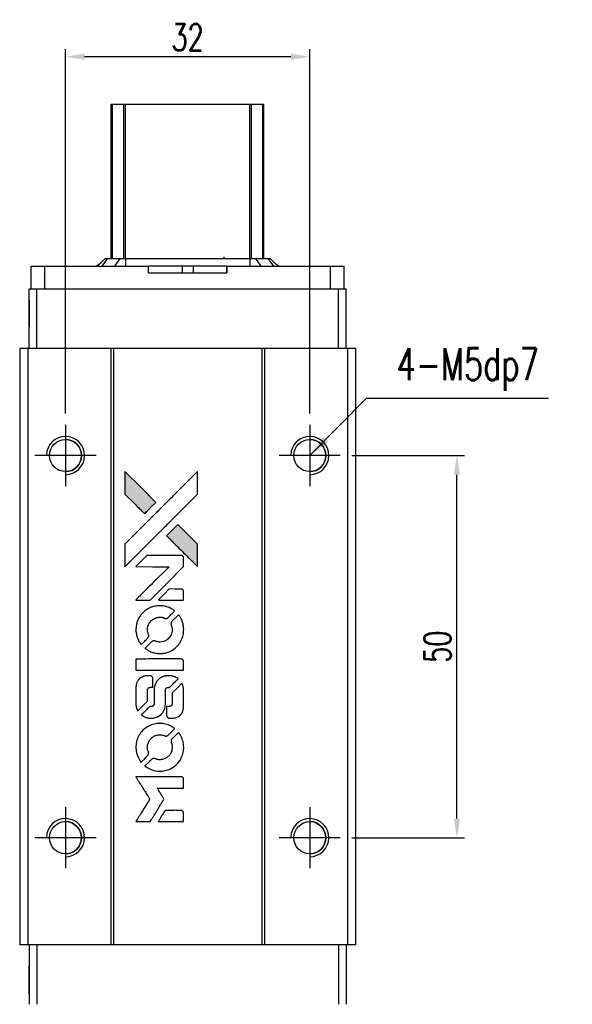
# Model space of a CAD drawing. Header units: millimetres. Extents: x 258 to 547, y -224 to 36.
# Tile 2 of 3: x 275 to 347, y -92 to 36. Entities that reach past the tile are written whole.
import ezdxf

# ---------------------------------------------------------------- set-up
doc = ezdxf.new("R2010")
doc.units = ezdxf.units.MM
doc.header["$LTSCALE"] = 0.1
doc.layers.get('0').update_dxf_attribs({"linetype": 'CONTINUOUS'})
doc.layers.get('Defpoints').update_dxf_attribs({"linetype": 'CONTINUOUS'})
doc.layers.add('DIM', color=4, linetype='CONTINUOUS')
doc.layers.add('OUT', color=3, linetype='CONTINUOUS')
doc.styles.add('DIM-7', font='SIMPLEX.shx', dxfattribs={"width": 0.7, "bigfont": 'chineset.shx'})
doc.dimstyles.new('CNS', dxfattribs={"dimtxt": 3.5, "dimasz": 2.5, "dimexe": 1, "dimexo": 1.5, "dimgap": 0.09, "dimtad": 0, "dimdsep": 46, "dimtxsty": 'DIM-7', "dimcen": 0.09, "dimclrd": 1, "dimclre": 1, "dimclrt": 4, "dimadec": 0, "dimazin": 0, "dimtfac": 1, "dimtix": 1, "dimtmove": 2, "dimatfit": 3, "dimfxl": 1, "dimtvp": 0.971429, "dimtolj": 1, "dimarcsym": 0})

# ---------------------------------------------------------------- blocks, each defined once
blk = doc.blocks.new('*D336')
at = {"layer": 'Defpoints', "color": 0}
for p in [(316.84, -20.69), (332.12, -20.69), (316.84, -70.69)]:
    blk.add_point(p, dxfattribs=at)
at = {"layer": 'OUT', "color": 7, "lineweight": -2}
for p, q in [((318.34, -20.69), (333.12, -20.69)), ((332.12, -68.19), (332.12, -23.19)), ((318.34, -70.69), (333.12, -70.69))]:
    blk.add_line(p, q, dxfattribs=at)
at = {"layer": 'OUT', "color": 7}
for points in [[(331.7, -23.19), (332.54, -23.19), (332.12, -20.69)], [(331.7, -68.19), (332.54, -68.19), (332.12, -70.69)]]:
    blk.add_solid(points, dxfattribs=at)
at = {"layer": 'OUT', "color": 7, "insert": (329.57, -45.69), "char_height": 3.5, "attachment_point": 5, "rotation": 90, "style": 'DIM-7'}
blk.add_mtext('\\A1;50', dxfattribs=at)
blk = doc.blocks.new('*D337')
at = {"layer": 'Defpoints', "color": 0}
for p in [(280.84, 31.5), (280.84, -16.69), (312.84, -16.69)]:
    blk.add_point(p, dxfattribs=at)
at = {"layer": 'OUT', "color": 7, "lineweight": -2}
for p, q in [((280.84, -15.19), (280.84, 32.5)), ((312.84, -15.19), (312.84, 32.5)), ((310.34, 31.5), (283.34, 31.5))]:
    blk.add_line(p, q, dxfattribs=at)
at = {"layer": 'OUT', "color": 7}
for points in [[(283.34, 31.92), (283.34, 31.08), (280.84, 31.5)], [(310.34, 31.92), (310.34, 31.08), (312.84, 31.5)]]:
    blk.add_solid(points, dxfattribs=at)
at = {"layer": 'OUT', "color": 7, "insert": (296.84, 34.05), "char_height": 3.5, "attachment_point": 5, "style": 'DIM-7'}
blk.add_mtext('\\A1;32', dxfattribs=at)
blk = doc.blocks.new('A$C633ab282')
at = {"linetype": 'Continuous'}
h = blk.add_hatch(color=256, dxfattribs=at)
h.dxf.hatch_style = 1
h.paths.add_polyline_path([(0, 45.82), (0, 44.34), (0, 42.86), (1.29, 41.58, 0.000288), (1.78, 41.09, 0.000479), (2.19, 40.68, 0.000013), (2.57, 40.31, 0.197177), (2.58, 40.3, 0.197497), (2.58, 40.31, 0.00004), (2.8, 40.52, 0.000834), (3.04, 40.76, 0.000506), (3.32, 41.04), (4.05, 41.77), (2.03, 43.79)])
h.paths.add_polyline_path([(6.93, 38.88), (6.2, 38.15, 0.000476), (5.91, 37.87, 0.000789), (5.68, 37.63, 0.000035), (5.46, 37.41, 0.19758), (5.46, 37.41, 0.198396), (5.46, 37.4, 0.000019), (5.76, 37.11, 0.000582), (6.08, 36.78, 0.000351), (6.46, 36.4, 0.000108), (8.09, 34.78, 0.000692), (8.91, 33.96, 0.000077), (9.49, 33.4, 0.197527), (9.51, 33.39, 0.410181), (9.52, 33.4, 0.000493), (9.52, 33.7, 0.002424), (9.52, 34.12, 0.000529), (9.52, 34.84), (9.52, 36.29), (8.23, 37.59)])
for points in [[(1.29, 41.58, 0.000288), (1.78, 41.09, 0.000479), (2.19, 40.68, 0.000013), (2.57, 40.31, 0.197177), (2.58, 40.3, 0.197497), (2.58, 40.31, 0.00004), (2.8, 40.52, 0.000836), (3.04, 40.76, 0.000505), (3.32, 41.04), (4.05, 41.77), (2.03, 43.79), (0, 45.82), (0, 44.34), (0, 42.86)], [(1.78, 35.13, -0.000056), (2.67, 36.01, -0.000021), (3.91, 37.26, -0.000021), (5.27, 38.61, -0.000025), (6.54, 39.88), (9.52, 42.85), (9.52, 44.33), (9.52, 45.8), (7.52, 43.81, 0.000274), (6.56, 42.86, 0.000123), (5.29, 41.6, 0.000121), (3.96, 40.27, 0.000165), (2.76, 39.07), (0, 36.32), (0, 34.84), (0, 33.35)], [(6.46, 36.4, 0.000108), (8.09, 34.78, 0.000692), (8.92, 33.96, 0.000077), (9.49, 33.4, 0.197527), (9.51, 33.39, 0.410182), (9.52, 33.4, 0.000493), (9.52, 33.7, 0.002424), (9.52, 34.12, 0.000529), (9.52, 34.84), (9.52, 36.29), (8.23, 37.59), (6.93, 38.88), (6.2, 38.15, 0.000476), (5.91, 37.87, 0.000789), (5.68, 37.63, 0.000035), (5.46, 37.41, 0.19758), (5.46, 37.41, 0.198396), (5.46, 37.4, 0.000019), (5.76, 37.11, 0.000582), (6.08, 36.78, 0.000351)], [(2.36, 28.98), (3.31, 28.98), (5.5, 31.17), (7.69, 33.37), (7.69, 33.98, 0.0008), (7.68, 34.37, 0.010795), (7.68, 34.51, 0.030495), (7.67, 34.59, 0.080372), (7.65, 34.65, 0.03816), (7.62, 34.7, 0.041799), (7.58, 34.74, 0.042486), (7.53, 34.78, 0.042078), (7.48, 34.81, 0.099276), (7.4, 34.83, 0.003302), (7.1, 34.83, 0.002586), (6.57, 34.83, 0.000204), (5.15, 34.83), (2.88, 34.83), (2.15, 34.1), (1.42, 33.37), (3.6, 33.36), (5.79, 33.35), (3.63, 31.2, 0.000253), (2.8, 30.38, 0.000412), (2.09, 29.68, 0.000041), (1.47, 29.05, 0.041338), (1.44, 29.02), (1.41, 28.98)], [(6.04, 28.98), (7.69, 28.98), (7.69, 29.59), (7.68, 30.21), (7.64, 30.28, 0.03146), (7.61, 30.31, 0.026444), (7.59, 30.34, 0.026444), (7.55, 30.37, 0.031457), (7.52, 30.4), (7.45, 30.44), (6.63, 30.44), (5.81, 30.45), (5.1, 29.72, 0.000745), (4.82, 29.44, 0.001228), (4.59, 29.21, 0.000087), (4.39, 29, 0.195134), (4.38, 28.99, 0.412117), (4.39, 28.98, 0.000048), (4.87, 28.98, 0.00109), (5.4, 28.98, 0.000653)], [(1.46, 24.78, 0.023681), (1.5, 24.52, 0.022402), (1.56, 24.27, 0.021929), (1.65, 24.01, 0.020503), (1.76, 23.75, 0.013745), (1.84, 23.61, 0.009767), (1.93, 23.45, 0.009658), (2.03, 23.31, 0.027804), (2.1, 23.21), (2.13, 23.18), (2.59, 23.63, 0.002053), (2.81, 23.85, 0.006738), (2.95, 24, 0.007826), (3.04, 24.11, 0.063909), (3.08, 24.16, 0.061532), (3.11, 24.24, 0.068674), (3.12, 24.33, 0.052072), (3.1, 24.43, 0.019648), (3.06, 24.56, -0.018366), (3.01, 24.73, -0.0288), (2.98, 24.87, -0.029061), (2.96, 25.02, -0.019155), (2.96, 25.19, -0.053809), (3.02, 25.56, -0.058833), (3.15, 25.89, -0.058566), (3.35, 26.19, -0.052525), (3.63, 26.44, -0.044733), (3.86, 26.58, -0.040573), (4.12, 26.69, -0.041123), (4.4, 26.75, -0.04951), (4.66, 26.76, -0.017369), (4.78, 26.75, -0.024255), (4.89, 26.73, -0.023787), (5, 26.69, -0.015798), (5.12, 26.65, 0.010631), (5.2, 26.62, 0.033653), (5.25, 26.6, 0.037806), (5.3, 26.6, 0.016307), (5.37, 26.6, 0.068179), (5.5, 26.61, 0.095747), (5.61, 26.67, 0.033418), (5.75, 26.79, 0.002133), (6.13, 27.19, 0.001452), (6.35, 27.41, 0.012393), (6.45, 27.52, 0.020479), (6.49, 27.58, 0.344362), (6.49, 27.6, 0.074287), (6.44, 27.65, 0.005454), (6.27, 27.76, 0.008391), (6.09, 27.87, 0.017097), (5.95, 27.94, 0.027375), (5.65, 28.07, 0.02835), (5.35, 28.16, 0.027723), (5.03, 28.22, 0.023913), (4.69, 28.24, 0.027047), (4.28, 28.23, 0.031685), (3.9, 28.18, 0.032425), (3.53, 28.08, 0.031013), (3.18, 27.93, 0.037914), (2.76, 27.68, 0.040153), (2.39, 27.37, 0.039834), (2.07, 27.01, 0.036173), (1.8, 26.59, 0.040752), (1.62, 26.18, 0.035885), (1.5, 25.72, 0.035491), (1.45, 25.25, 0.037615)], [(2.73, 22.59, 0.018008), (2.87, 22.51, 0.009842), (3.04, 22.41, 0.009807), (3.22, 22.31, 0.015716), (3.37, 22.24, 0.048467), (3.93, 22.07, 0.045841), (4.52, 22, 0.046006), (5.12, 22.04, 0.049638), (5.68, 22.18, 0.064819), (6.4, 22.57, 0.06695), (7, 23.13, 0.066691), (7.43, 23.82, 0.063505), (7.67, 24.62, 0.03135), (7.69, 24.82, 0.010439), (7.7, 25.12, 0.010391), (7.69, 25.42, 0.032408), (7.67, 25.62, 0.015696), (7.62, 25.86, 0.018095), (7.56, 26.08, 0.018551), (7.48, 26.29, 0.018352), (7.39, 26.49, 0.015568), (7.32, 26.63, 0.009832), (7.23, 26.78, 0.009795), (7.14, 26.93, 0.023727), (7.06, 27.03), (7.03, 27.07), (6.57, 26.62, 0.001528), (6.32, 26.37, 0.010022), (6.19, 26.24, 0.019586), (6.12, 26.15, 0.061865), (6.08, 26.09, 0.055054), (6.05, 25.99, 0.061607), (6.04, 25.9, 0.048725), (6.06, 25.78, 0.020221), (6.1, 25.63, -0.017722), (6.15, 25.47, -0.02685), (6.17, 25.33, -0.02759), (6.19, 25.19, -0.020233), (6.19, 25.03, -0.04793), (6.14, 24.73, -0.048386), (6.04, 24.45, -0.047866), (5.89, 24.19, -0.044964), (5.68, 23.95, -0.04333), (5.44, 23.75, -0.050921), (5.18, 23.61, -0.051473), (4.89, 23.53, -0.0459), (4.59, 23.5, -0.019014), (4.44, 23.51, -0.024114), (4.3, 23.52, -0.025081), (4.18, 23.55, -0.023892), (4.05, 23.6, 0.008624), (3.95, 23.63, 0.026486), (3.88, 23.65, 0.035074), (3.82, 23.66, 0.02756), (3.75, 23.66, 0.087163), (3.65, 23.64, 0.073291), (3.55, 23.59, 0.028074), (3.41, 23.46, 0.002594), (3.08, 23.14), (2.62, 22.67)], [(4.56, 19.81), (7.68, 19.81), (7.68, 20.42), (7.68, 21.03), (7.64, 21.11, 0.071429), (7.6, 21.17, 0.054799), (7.54, 21.22, 0.053585), (7.47, 21.26, 0.060698), (7.39, 21.28, 0.033975), (7.26, 21.29, 0.000112), (5.67, 21.29, 0.000726), (4.12, 21.29, 0.001084), (2.76, 21.28), (1.44, 21.27), (1.44, 20.54), (1.44, 19.8)], [(1.45, 15.24, 0.018538), (1.46, 15.14, 0.010695), (1.49, 15.03, 0.01068), (1.51, 14.92, 0.017678), (1.54, 14.83, 0.013849), (1.58, 14.72, 0.011814), (1.62, 14.61, 0.004513), (1.67, 14.51, 0.290035), (1.69, 14.5, 0.196418), (1.69, 14.51, 0.000124), (1.88, 14.69, 0.001477), (2.08, 14.89, 0.000898), (2.32, 15.13), (2.94, 15.75), (2.95, 16.53, -0.001471), (2.95, 17.12, -0.028714), (2.96, 17.3, -0.097073), (3, 17.4, -0.084199), (3.07, 17.49, -0.042698), (3.12, 17.53, -0.053912), (3.18, 17.55, -0.051004), (3.25, 17.57, -0.032967), (3.32, 17.57, 0.00807), (3.36, 17.58, 0.003023), (3.42, 17.58, 0.002994), (3.48, 17.58, 0.003629), (3.54, 17.58), (3.67, 17.59), (3.67, 18.19, 0.001618), (3.67, 18.47, 0.005206), (3.67, 18.66, 0.00535), (3.66, 18.8, 0.060675), (3.65, 18.85, 0.048484), (3.64, 18.88, 0.02389), (3.62, 18.91, 0.022812), (3.6, 18.94, 0.02462), (3.57, 18.97, 0.061781), (3.49, 19.04, 0.080179), (3.41, 19.07, 0.048561), (3.3, 19.09, 0.010021), (3.09, 19.09, 0.016602), (2.81, 19.08, 0.031409), (2.59, 19.05, 0.036474), (2.4, 19, 0.03439), (2.21, 18.92, 0.065928), (1.91, 18.71, 0.069066), (1.69, 18.44, 0.065697), (1.53, 18.1, 0.051559), (1.46, 17.71, 0.020904), (1.45, 17.5, 0.000451), (1.45, 16.47, 0.000419), (1.44, 15.43, 0.022759)], [(2.26, 13.87, 0.023289), (2.41, 13.78, 0.026845), (2.56, 13.7, 0.026047), (2.72, 13.64, 0.019751), (2.9, 13.59, 0.013249), (3.01, 13.57, 0.025169), (3.09, 13.56, 0.016532), (3.2, 13.55, 0.002937), (3.39, 13.55, 0.003317), (3.57, 13.55, 0.011808), (3.68, 13.55, 0.01777), (3.77, 13.56, 0.021476), (3.85, 13.58, 0.04325), (4.18, 13.68, 0.045753), (4.48, 13.84, 0.04649), (4.74, 14.04, 0.047672), (4.96, 14.29, 0.025315), (5.03, 14.4, 0.015208), (5.1, 14.54, 0.01512), (5.17, 14.68, 0.022488), (5.21, 14.8, 0.027857), (5.26, 15, 0.034138), (5.29, 15.19, 0.014286), (5.3, 15.48, 0.00124), (5.3, 16.21, -0.00103), (5.3, 16.66, -0.002552), (5.31, 16.98, -0.001594), (5.31, 17.23, -0.047676), (5.32, 17.3, -0.085307), (5.36, 17.41, -0.097789), (5.44, 17.49, -0.085947), (5.55, 17.54, -0.051339), (5.69, 17.57, 0.014634), (5.74, 17.57, 0.015028), (5.79, 17.58, 0.014927), (5.83, 17.59, 0.059415), (5.85, 17.6, 0.070595), (5.91, 17.64, 0.00028), (6.43, 18.16, 0.000111), (6.97, 18.69, 0.200239), (6.98, 18.71, 0.268906), (6.97, 18.73, 0.001866), (6.84, 18.8, 0.007532), (6.71, 18.87, 0.017818), (6.62, 18.91, 0.013256), (6.51, 18.95, 0.011636), (6.4, 18.99, 0.011528), (6.29, 19.03, 0.012303), (6.17, 19.05, 0.0423), (6, 19.08, 0.013657), (5.73, 19.08, 0.013857), (5.46, 19.07, 0.037428), (5.28, 19.05, 0.014927), (5.15, 19.02, 0.0122), (5.02, 18.98, 0.012518), (4.9, 18.93, 0.023062), (4.8, 18.89, 0.065961), (4.45, 18.65, 0.06055), (4.16, 18.32, 0.059676), (3.95, 17.93, 0.060497), (3.85, 17.5, 0.025683), (3.84, 17.41, 0.001528), (3.83, 17.13, 0.002124), (3.83, 16.78, 0.001173), (3.83, 16.36, -0.000809), (3.83, 15.61, -0.017164), (3.82, 15.38, -0.063931), (3.8, 15.27, -0.108429), (3.75, 15.18, -0.052941), (3.69, 15.13, -0.063675), (3.63, 15.1, -0.050562), (3.55, 15.08, -0.020337), (3.44, 15.07, 0.009897), (3.37, 15.07, 0.016482), (3.31, 15.06, 0.019019), (3.27, 15.05, 0.06043), (3.24, 15.04, 0.076267), (3.17, 14.99, 0.00054), (2.69, 14.5, 0.000307), (2.19, 14, 0.142594), (2.17, 13.96, 0.232419), (2.18, 13.95, 0.022995), (2.2, 13.92, 0.024627), (2.23, 13.9, 0.015407)], [(5.49, 13.79, 0.065483), (5.53, 13.72, 0.053271), (5.58, 13.65, 0.052018), (5.65, 13.6, 0.0556), (5.73, 13.56, 0.036839), (5.78, 13.55, 0.026922), (5.84, 13.54, 0.016905), (5.91, 13.54, 0.004317), (6.04, 13.54, 0.016369), (6.31, 13.55, 0.029936), (6.53, 13.57, 0.03418), (6.72, 13.62, 0.031327), (6.91, 13.7, 0.046935), (7.14, 13.84, 0.054053), (7.33, 14.02, 0.053701), (7.48, 14.23, 0.045364), (7.59, 14.48, 0.032479), (7.65, 14.71, 0.03386), (7.68, 14.93, 0.013578), (7.69, 15.29, 0.001155), (7.69, 16.2, 0.000413), (7.68, 16.98, 0.005008), (7.68, 17.28, 0.013199), (7.67, 17.45, 0.033956), (7.65, 17.58, 0.013909), (7.62, 17.7, 0.010864), (7.58, 17.84, 0.010938), (7.53, 17.96, 0.028702), (7.5, 18.05), (7.46, 18.11), (6.83, 17.48), (6.19, 16.85), (6.19, 16.12, -0.001504), (6.19, 15.8, -0.00328), (6.19, 15.56, -0.001901), (6.18, 15.37, -0.061333), (6.17, 15.33, -0.063621), (6.15, 15.27, -0.048633), (6.1, 15.2, -0.046769), (6.05, 15.15, -0.047961), (5.98, 15.11, -0.02678), (5.92, 15.08, -0.050957), (5.88, 15.07, -0.029398), (5.81, 15.06, -0.00401), (5.68, 15.06), (5.46, 15.05), (5.46, 14.46, 0.001061), (5.46, 14.11, 0.009147), (5.47, 13.95, 0.020721), (5.47, 13.86, 0.051619)], [(1.46, 9.4, 0.024131), (1.5, 9.13, 0.022344), (1.57, 8.86, 0.021883), (1.66, 8.59, 0.020884), (1.78, 8.33, 0.010669), (1.86, 8.18, 0.010389), (1.94, 8.03, 0.010913), (2.03, 7.9, 0.022227), (2.1, 7.8), (2.13, 7.77), (2.59, 8.24, 0.002452), (2.77, 8.43, 0.003628), (2.93, 8.59, 0.001662), (3.06, 8.73, 0.070159), (3.08, 8.77, 0.047671), (3.09, 8.79, 0.018624), (3.1, 8.83, 0.017921), (3.11, 8.88, 0.018804), (3.11, 8.92, 0.018255), (3.11, 8.98, 0.041312), (3.11, 9.02, 0.037164), (3.1, 9.07, 0.012342), (3.07, 9.13, -0.015101), (3.02, 9.29, -0.035998), (2.98, 9.41, -0.033244), (2.97, 9.54, -0.011249), (2.97, 9.73, -0.004059), (2.97, 9.89, -0.019693), (2.97, 9.98, -0.027943), (2.98, 10.05, -0.014411), (3, 10.14, -0.033089), (3.08, 10.35, -0.033887), (3.18, 10.55, -0.034021), (3.3, 10.73, -0.033942), (3.45, 10.89, -0.02816), (3.62, 11.04, -0.035032), (3.79, 11.16, -0.035269), (3.98, 11.25, -0.029196), (4.19, 11.31, -0.037862), (4.43, 11.36, -0.043657), (4.67, 11.36, -0.043064), (4.9, 11.33, -0.035184), (5.14, 11.25, 0.033699), (5.26, 11.21, 0.052815), (5.36, 11.2, 0.059167), (5.45, 11.2, 0.058972), (5.55, 11.23, 0.059208), (5.62, 11.28, 0.021125), (5.7, 11.35, 0.008691), (5.85, 11.5, 0.000851), (6.2, 11.85, 0.001873), (6.37, 12.03, 0.013884), (6.45, 12.12, 0.022355), (6.5, 12.17, 0.341453), (6.5, 12.19, 0.073011), (6.45, 12.24, 0.004587), (6.28, 12.35, 0.00748), (6.11, 12.45, 0.016837), (5.98, 12.53, 0.028606), (5.65, 12.67, 0.031352), (5.32, 12.77, 0.031004), (4.98, 12.83, 0.0268), (4.61, 12.85, 0.026698), (4.22, 12.83, 0.03002), (3.85, 12.77, 0.030357), (3.5, 12.66, 0.028554), (3.15, 12.51, 0.062944), (2.51, 12.08, 0.062206), (1.99, 11.51, 0.062448), (1.63, 10.82, 0.064355), (1.46, 10.08, 0.017377), (1.45, 9.93, 0.008369), (1.44, 9.74, 0.008367), (1.45, 9.55, 0.01757)], [(2.73, 7.2, 0.064158), (3.45, 6.81, 0.06356), (4.25, 6.62, 0.064004), (5.07, 6.64, 0.066747), (5.84, 6.86, 0.04321), (6.33, 7.12, 0.044737), (6.75, 7.47, 0.044901), (7.11, 7.88, 0.044184), (7.39, 8.35, 0.026293), (7.54, 8.7, 0.033344), (7.64, 9.05, 0.033227), (7.69, 9.4, 0.025815), (7.7, 9.79, 0.023119), (7.67, 10.17, 0.031044), (7.61, 10.5, 0.031337), (7.51, 10.82, 0.024258), (7.36, 11.15, 0.015622), (7.3, 11.27, 0.008495), (7.21, 11.41, 0.008415), (7.13, 11.55, 0.020814), (7.06, 11.64), (7.02, 11.68), (6.57, 11.23, 0.002843), (6.23, 10.9, 0.033917), (6.11, 10.76, 0.087906), (6.06, 10.65, 0.073302), (6.04, 10.53, 0.022047), (6.05, 10.47, 0.026465), (6.05, 10.42, 0.022233), (6.07, 10.35, 0.009985), (6.09, 10.28, -0.039011), (6.17, 9.99, -0.044398), (6.19, 9.7, -0.045096), (6.16, 9.42, -0.04265), (6.08, 9.14, -0.071154), (5.87, 8.75, -0.068827), (5.55, 8.44, -0.068713), (5.16, 8.21, -0.070507), (4.72, 8.11, -0.028605), (4.54, 8.1, -0.031418), (4.36, 8.12, -0.031044), (4.18, 8.16, -0.02668), (4, 8.22, 0.038913), (3.89, 8.25, 0.043732), (3.78, 8.26, 0.047754), (3.69, 8.26, 0.075756), (3.6, 8.24, 0.07294), (3.56, 8.21, 0.003456), (3.44, 8.09, 0.005023), (3.28, 7.94, 0.002422), (3.08, 7.75, 0.000819), (2.91, 7.57, 0.001349), (2.76, 7.42, 0.0001), (2.62, 7.29, 0.205335), (2.62, 7.28, 0.219821), (2.62, 7.28, 0.002494), (2.65, 7.25, 0.007089), (2.69, 7.23, 0.004494)], [(2.37, 0), (3.32, 0), (3.47, 0.26, -0.000297), (3.57, 0.42, -0.000037), (3.78, 0.76, -0.000043), (4.03, 1.17, -0.000036), (4.3, 1.61, 0.000044), (4.56, 2.04, 0.000063), (4.8, 2.42, 0.000035), (4.99, 2.74, 0.0009), (5.05, 2.83), (5.12, 2.95), (5.02, 3.12, 0.001175), (4.96, 3.21, 0.000208), (4.85, 3.39, 0.000225), (4.72, 3.6, 0.000203), (4.59, 3.82, -0.000711), (4.46, 4.02, -0.001119), (4.35, 4.2, -0.000263), (4.25, 4.36, -0.04589), (4.24, 4.37, -0.519312), (4.25, 4.39, -0.001914), (4.51, 4.39, -0.003124), (4.92, 4.4, -0.000285), (5.96, 4.4), (7.69, 4.4), (7.69, 5, 0.001727), (7.69, 5.43, 0.025279), (7.68, 5.58, 0.073886), (7.66, 5.67, 0.07426), (7.61, 5.75, 0.03264), (7.59, 5.77, 0.01784), (7.56, 5.79, 0.017712), (7.53, 5.81, 0.026854), (7.51, 5.83), (7.45, 5.86), (4.44, 5.86), (1.42, 5.87), (1.45, 5.84, -0.004595), (1.46, 5.81, -0.00016), (1.52, 5.72, -0.000298), (1.59, 5.61, -0.000208), (1.66, 5.49, 0.000986), (1.88, 5.13, 0.00025), (2.25, 4.55, 0.000268), (2.64, 3.93, 0.000436), (2.97, 3.4, -0.002932), (3.08, 3.23, -0.004718), (3.17, 3.08, -0.001113), (3.24, 2.95, -0.227179), (3.24, 2.93, -0.045982), (3.24, 2.92, -0.000145), (3.13, 2.74, -0.000825), (3.01, 2.55, -0.000517), (2.86, 2.31, 0.000056), (2.37, 1.52, 0.000289), (2.09, 1.08, 0.000481), (1.89, 0.75, 0.000418), (1.68, 0.4), (1.43, 0)], [(6.03, 0), (7.69, 0), (7.69, 0.6, 0.000842), (7.69, 0.99, 0.010591), (7.68, 1.13, 0.028995), (7.68, 1.22, 0.069543), (7.66, 1.27, 0.051063), (7.63, 1.33, 0.039932), (7.58, 1.38, 0.039414), (7.53, 1.42, 0.045845), (7.47, 1.45, 0.094811), (7.41, 1.47, 0.007124), (7.25, 1.47, 0.004713), (6.97, 1.48, 0.000534), (6.34, 1.48), (5.27, 1.48), (5.17, 1.32, 0.000828), (4.9, 0.88, 0.000879), (4.63, 0.45, 0.000048), (4.37, 0.02, 0.137596), (4.37, 0.01, 0.413028), (4.37, 0, 0.000016), (4.86, 0, 0.000623), (5.39, 0, 0.000374)]]:
    blk.add_lwpolyline(points, format="xyb", close=True)

msp = doc.modelspace()

# ---------------------------------------------------------------- linework, layer by layer
at = {"color": 7, "linetype": 'Continuous', "lineweight": 25}
for p, q in [((286.842, 5.115), (286.842, 25.315)), ((286.842, 5.115), (286.842, 25.315)), ((286.842, 5.115), (286.842, 25.315)), ((286.842, 25.315), (286.842, 5.115)), ((287.008, 5.115), (287.008, 25.315)), ((288.488, 5.115), (288.488, 25.315)), ((288.686, 25.315), (304.998, 25.315)), ((288.686, 5.115), (288.686, 25.315)), ((304.998, 5.115), (304.998, 25.315)), ((305.196, 5.115), (305.196, 25.315)), ((306.676, 5.115), (306.676, 25.315)), ((306.842, 5.115), (306.842, 25.315)), ((301.592, 5.315), (301.588, 5.115)), ((276.342, 1.115), (276.342, 4.115)), ((276.342, 4.115), (278.142, 4.115)), ((276.342, 3.215), (276.342, 4.115)), ((276.342, 1.115), (276.342, 4.115)), ((276.342, 3.215), (276.342, 4.115)), ((276.342, 4.115), (276.342, 4.115)), ((276.342, 4.115), (276.342, 4.115)), ((276.342, 4.115), (276.342, 4.115)), ((278.142, 1.115), (278.142, 4.115)), ((278.142, 4.115), (291.699, 4.115)), ((284.846, 4.115), (285.514, 4.587)), ((286.042, 5.115), (285.042, 4.115)), ((286.042, 5.115), (285.042, 4.115)), ((286.327, 5.115), (285.611, 4.115)), ((286.042, 5.115), (286.327, 5.115)), ((286.042, 5.115), (286.042, 5.115)), ((286.327, 5.115), (287.971, 5.115)), ((287.971, 5.115), (287.256, 4.115)), ((287.971, 5.115), (288.686, 5.115)), ((288.686, 5.115), (288.686, 4.115)), ((288.686, 5.115), (304.998, 5.115)), ((291.699, 3.215), (291.699, 4.115)), ((296.119, 4.115), (291.699, 4.115)), ((296.119, 4.115), (296.119, 3.215)), ((297.565, 4.115), (296.119, 4.115)), ((297.565, 4.115), (297.565, 3.215)), ((301.985, 4.115), (297.565, 4.115)), ((301.985, 3.215), (301.985, 4.115)), ((301.985, 4.115), (315.542, 4.115)), ((301.985, 4.115), (301.985, 3.215)), ((301.985, 4.115), (301.985, 4.115)), ((301.985, 3.215), (301.985, 4.115)), ((301.985, 4.115), (301.985, 3.215)), ((304.998, 5.115), (304.998, 4.115)), ((304.998, 5.115), (305.713, 5.115)), ((305.713, 5.115), (306.429, 4.115)), ((305.713, 5.115), (307.357, 5.115)), ((307.357, 5.115), (308.073, 4.115)), ((307.357, 5.115), (307.642, 5.115)), ((307.642, 5.115), (308.642, 4.115)), ((308.17, 4.587), (308.838, 4.115)), ((315.542, 1.115), (315.542, 4.115)), ((315.542, 4.115), (317.342, 4.115)), ((317.342, 1.115), (317.342, 4.115)), ((276.342, 3.215), (276.342, 3.215)), ((291.699, 3.215), (301.985, 3.215)), ((301.985, 3.215), (301.985, 3.215)), ((276.092, -6.685), (276.092, 1.115)), ((276.092, 1.115), (277.092, 1.115)), ((276.092, -6.685), (276.092, 1.115)), ((276.092, 1.115), (276.092, 1.115)), ((277.092, -6.685), (277.092, 1.115)), ((277.092, 1.115), (316.592, 1.115)), ((316.592, -6.685), (316.592, 1.115)), ((316.592, 1.115), (317.592, 1.115)), ((317.592, -6.685), (317.592, 1.115)), ((274.842, -6.685), (274.842, -84.685)), ((275.892, -6.685), (274.842, -6.685)), ((274.842, -6.685), (274.842, -84.685)), ((274.842, -6.685), (274.842, -6.685)), ((275.892, -6.685), (275.892, -84.685)), ((286.792, -6.685), (275.892, -6.685)), ((286.792, -6.685), (286.792, -84.685)), ((287.142, -6.685), (286.792, -6.685)), ((287.142, -6.685), (287.142, -84.685)), ((306.542, -6.685), (287.142, -6.685)), ((306.542, -6.685), (306.542, -84.685)), ((306.892, -6.685), (306.542, -6.685)), ((306.892, -6.685), (306.892, -84.685)), ((317.792, -6.685), (306.892, -6.685)), ((317.792, -6.685), (317.792, -84.685)), ((318.842, -6.685), (317.792, -6.685)), ((318.842, -6.685), (318.842, -84.685)), ((275.892, -84.685), (274.842, -84.685)), ((274.842, -84.685), (274.842, -84.685)), ((274.842, -84.685), (274.842, -84.685)), ((286.792, -84.685), (275.892, -84.685)), ((276.092, -84.685), (276.092, -92.485)), ((276.092, -84.685), (276.092, -92.485)), ((277.092, -84.685), (277.092, -92.485)), ((287.142, -84.685), (286.792, -84.685)), ((306.542, -84.685), (287.142, -84.685)), ((306.892, -84.685), (306.542, -84.685)), ((317.792, -84.685), (306.892, -84.685)), ((316.592, -84.685), (316.592, -92.485)), ((317.592, -84.685), (317.592, -92.485)), ((318.842, -84.685), (317.792, -84.685))]:
    msp.add_line(p, q, dxfattribs=at)
for p, q in [((280.842, -16.685), (280.842, -24.685)), ((312.842, -16.685), (312.842, -24.685)), ((284.842, -20.685), (276.842, -20.685)), ((316.842, -20.685), (308.842, -20.685)), ((280.842, -66.685), (280.842, -74.685)), ((312.842, -66.685), (312.842, -74.685)), ((284.842, -70.685), (276.842, -70.685)), ((316.842, -70.685), (308.842, -70.685))]:
    msp.add_line(p, q)
at = {"color": 7, "linetype": 'Continuous', "lineweight": 25, "flags": 128}
for points in [[(276.092, -3.86), (276.092, -3.8), (276.092, -3.623), (276.092, -3.341), (276.092, -2.973), (276.092, -2.545), (276.092, -2.085), (276.092, -1.626), (276.092, -1.198), (276.092, -0.83), (276.092, -0.548), (276.092, -0.371), (276.092, -0.31), (276.092, -0.371), (276.092, -0.548), (276.092, -0.83), (276.092, -1.198), (276.092, -1.626), (276.092, -2.085), (276.092, -2.545), (276.092, -2.973), (276.092, -3.341), (276.092, -3.623), (276.092, -3.8), (276.092, -3.86)], [(276.092, -87.51), (276.092, -87.571), (276.092, -87.748), (276.092, -88.03), (276.092, -88.398), (276.092, -88.826), (276.092, -89.285), (276.092, -89.745), (276.092, -90.173), (276.092, -90.541), (276.092, -90.823), (276.092, -91), (276.092, -91.06), (276.092, -91), (276.092, -90.823), (276.092, -90.541), (276.092, -90.173), (276.092, -89.745), (276.092, -89.285), (276.092, -88.826), (276.092, -88.398), (276.092, -88.03), (276.092, -87.748), (276.092, -87.571), (276.092, -87.51)]]:
    msp.add_lwpolyline(points, dxfattribs=at)
at = {"color": 7, "linetype": 'Continuous', "lineweight": 25}
for centre in [(280.842, -20.685), (312.842, -20.685), (280.842, -70.685), (312.842, -70.685)]:
    msp.add_circle(centre, 2.1, dxfattribs=at)
for centre in [(280.842, -20.685), (312.842, -20.685), (280.842, -70.685), (312.842, -70.685)]:
    msp.add_arc(centre, 2.5, 270, 178.58893)
for centre, start, end in [((280.842, -20.685), 0, 90), ((312.842, -20.685), 0, 90), ((280.842, -20.685), 270, 0), ((312.842, -20.685), 270, 0), ((280.842, -70.685), 0, 90), ((312.842, -70.685), 0, 90), ((280.842, -70.685), 270, 0), ((312.842, -70.685), 270, 0)]:
    msp.add_arc(centre, 2.1, start, end, dxfattribs=at)
for points, knots in [([(286.842, 25.315), (286.842, 25.315), (286.858, 25.315), (286.921, 25.315), (286.966, 25.315), (287.008, 25.315)], [0, 0, 0, 0, 0.5, 0.5, 1, 1, 1, 1]), ([(287.008, 25.315), (287.182, 25.315), (287.361, 25.315), (287.699, 25.315), (287.858, 25.315), (288.131, 25.315), (288.244, 25.315), (288.41, 25.315), (288.463, 25.315), (288.488, 25.315)], [0, 0, 0, 0, 0.25, 0.25, 0.5, 0.5, 0.75, 0.75, 1, 1, 1, 1]), ([(288.488, 25.315), (288.495, 25.315), (288.518, 25.315), (288.593, 25.315), (288.643, 25.315), (288.686, 25.315)], [0, 0, 0, 0, 0.5, 0.5, 1, 1, 1, 1]), ([(304.998, 25.315), (305.042, 25.315), (305.091, 25.315), (305.166, 25.315), (305.189, 25.315), (305.196, 25.315)], [0, 0, 0, 0, 0.5, 0.5, 1, 1, 1, 1]), ([(305.196, 25.315), (305.221, 25.315), (305.275, 25.315), (305.44, 25.315), (305.553, 25.315), (305.826, 25.315), (305.985, 25.315), (306.324, 25.315), (306.502, 25.315), (306.676, 25.315)], [0, 0, 0, 0, 0.25, 0.25, 0.5, 0.5, 0.75, 0.75, 1, 1, 1, 1]), ([(306.676, 25.315), (306.718, 25.315), (306.763, 25.315), (306.826, 25.315), (306.842, 25.315), (306.842, 25.315)], [0, 0, 0, 0, 0.5, 0.5, 1, 1, 1, 1])]:
    msp.add_open_spline(points, degree=3, knots=knots, dxfattribs=at)

# ---------------------------------------------------------------- block references
msp.add_blockref('A$C633ab282', (288.626, -68.585))

# ---------------------------------------------------------------- texts
at = {"layer": 'DIM', "color": 0, "insert": (324.215, -12.222), "char_height": 4.2, "attachment_point": 7, "style": 'DIM-7'}
msp.add_mtext('4-M5dp7', dxfattribs=at)

# ---------------------------------------------------------------- dimensions: what is measured, and where the dimension line sits
at = {"layer": 'OUT', "color": 0}
dim = msp.add_linear_dim(base=(280.842, 31.5), p1=(312.842, -16.685), p2=(280.842, -16.685), dimstyle='CNS', override={"dimgap": 0.8, "dimtad": 1, "dimclrd": 7, "dimclre": 7, "dimclrt": 7, "dimadec": 2, "dimazin": 2, "dimtmove": 1}, dxfattribs=at)
dim.commit()
dim.dimension.update_dxf_attribs({"geometry": '*D337', "text_midpoint": (296.842, 34.05)})
dim = msp.add_linear_dim(base=(332.12, -20.685), p1=(316.842, -70.685), p2=(316.842, -20.685), angle=90, dimstyle='CNS', override={"dimgap": 0.8, "dimtad": 1, "dimclrd": 7, "dimclre": 7, "dimclrt": 7, "dimadec": 2, "dimazin": 2, "dimtmove": 1}, dxfattribs=at)
dim.commit()
dim.dimension.update_dxf_attribs({"geometry": '*D336', "text_midpoint": (329.57, -45.685)})

# ---------------------------------------------------------------- leaders
at = {"layer": 'DIM', "color": 0, "annotation_type": 0, "has_hookline": 1, "hookline_direction": 0, "text_width": 19.88}
msp.add_leader([(312.842, -20.685), (320.255, -13.182), (323.255, -13.182)], dimstyle='CNS', override={"dimscale": 1.2, "dimgap": 0.8, "dimtad": 1, "dimclrd": 7, "dimclre": 4, "dimtmove": 1}, dxfattribs=at)

doc.saveas('drawing.dxf')
